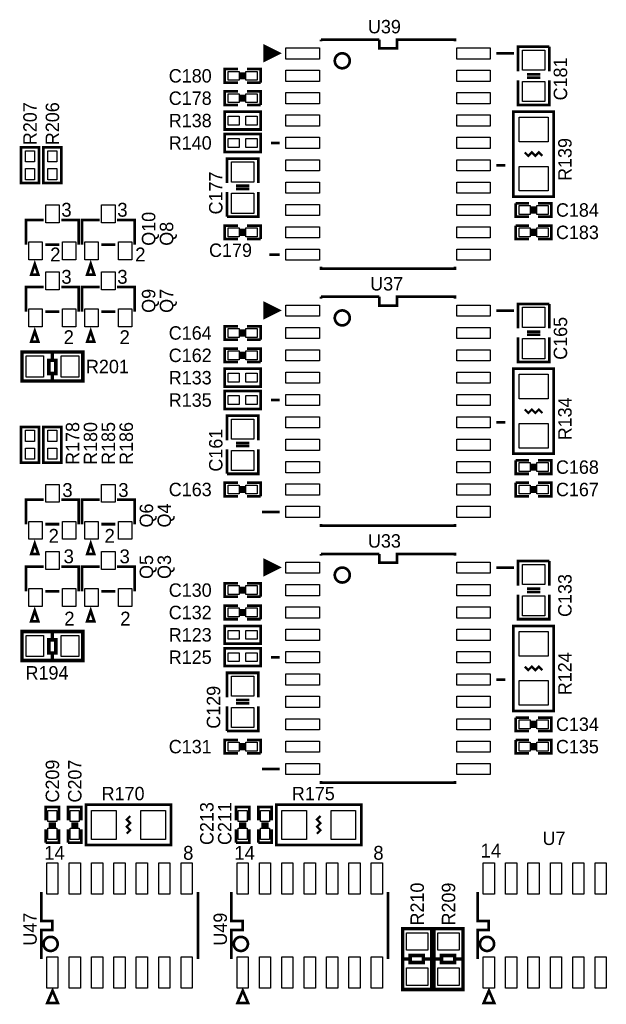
# Model space of a CAD drawing. Extents: x -19 to 391, y -43 to 244.
# Tile 8 of 34: x 107 to 140, y 9 to 65. Entities that reach past the tile are written whole.
import ezdxf

# ---------------------------------------------------------------- set-up
doc = ezdxf.new("R2010")
doc.units = 0
for name, color, linetype in [('PACKAGE_GEOMETRY_SILKSCREEN_TOP', 4, 'CONTINUOUS'), ('PIN_TOP', 5, 'CONTINUOUS'), ('REF_DES_SILKSCREEN_TOP', 6, 'CONTINUOUS')]:
    doc.layers.add(name, color=color, linetype=linetype)

msp = doc.modelspace()

# ---------------------------------------------------------------- linework, layer by layer
at = {"layer": 'PACKAGE_GEOMETRY_SILKSCREEN_TOP'}
for points, const_width in [([(123.834906, 64.285114), (123.834906, 64.185038)], 0.1524), ([(127.134874, 64.285114), (123.834906, 64.285114)], 0.1524), ([(131.435094, 64.185038), (131.435094, 64.285114), (128.135126, 64.285114), (128.135126, 63.784988), (127.134874, 63.784988), (127.134874, 64.285114)], 0.1524), ([(135.001, 62.484), (135.001, 63.881), (136.779, 63.881)], 0.1524), ([(136.779, 63.881), (136.779, 62.484)], 0.1524), ([(133.785102, 63.5), (134.7851, 63.5)], 0.1524), ([(119.126, 61.849), (118.364, 61.849), (118.364, 62.611), (119.126, 62.611)], 0.1524), ([(119.634, 62.611), (120.396, 62.611), (120.396, 61.849)], 0.1524), ([(119.3038, 62.0268), (119.3038, 62.4332)], 0.1524), ([(119.4562, 62.0268), (119.4562, 62.4332)], 0.1524), ([(136.271, 62.3062), (135.509, 62.3062)], 0.1524), ([(136.271, 62.1284), (135.509, 62.1284)], 0.1524), ([(120.396, 61.849), (119.634, 61.849)], 0.1524), ([(136.779, 61.976), (136.779, 60.579), (136.652, 60.579), (135.001, 60.579), (135.001, 61.976)], 0.1524), ([(119.126, 60.579), (118.364, 60.579), (118.364, 61.341), (119.126, 61.341)], 0.1524), ([(119.3038, 60.7568), (119.3038, 61.1632)], 0.1524), ([(119.4562, 60.7568), (119.4562, 61.1632)], 0.1524), ([(119.634, 61.341), (120.396, 61.341), (120.396, 60.579)], 0.1524), ([(120.396, 60.579), (119.634, 60.579)], 0.1524), ([(121.484898, 58.42), (120.985026, 58.42)], 0.1524), ([(118.491, 56.134), (118.491, 57.531), (118.618, 57.531), (120.269, 57.531), (120.269, 56.134)], 0.1524), ([(135.389874, 57.885076), (135.590026, 57.684924), (135.789924, 57.885076), (135.990076, 57.684924), (136.189974, 57.885076), (136.390126, 57.684924)], 0.127), ([(133.785102, 57.15), (134.284974, 57.15)], 0.1524), ([(118.999, 55.9816), (119.761, 55.9816)], 0.1524), ([(118.491, 54.229), (118.491, 55.626)], 0.1524), ([(120.269, 55.626), (120.269, 54.229), (118.491, 54.229)], 0.1524), ([(118.999, 55.8038), (119.761, 55.8038)], 0.1524), ([(135.636, 54.229), (134.874, 54.229), (134.874, 54.991)], 0.1524), ([(134.874, 54.991), (135.636, 54.991)], 0.1524), ([(135.8138, 54.8132), (135.8138, 54.4068)], 0.1524), ([(135.9662, 54.8132), (135.9662, 54.4068)], 0.1524), ([(136.144, 54.991), (136.906, 54.991), (136.906, 54.229), (136.144, 54.229)], 0.1524), ([(108.084874, 54.040024), (107.084876, 54.040024), (107.084876, 52.639976)], 0.1524), ([(110.085124, 52.639976), (110.085124, 54.040024), (109.085126, 54.040024)], 0.1524), ([(111.259874, 54.040024), (110.259876, 54.040024), (110.259876, 52.639976)], 0.1524), ([(113.260124, 52.639976), (113.260124, 54.040024), (112.260126, 54.040024)], 0.1524), ([(119.126, 52.959), (118.364, 52.959), (118.364, 53.721), (119.126, 53.721)], 0.1524), ([(119.634, 53.721), (120.396, 53.721), (120.396, 52.959)], 0.1524), ([(135.636, 52.959), (134.874, 52.959), (134.874, 53.721)], 0.1524), ([(134.874, 53.721), (135.636, 53.721)], 0.1524), ([(136.144, 53.721), (136.906, 53.721), (136.906, 52.959), (136.144, 52.959)], 0.1524), ([(119.3038, 53.1368), (119.3038, 53.5432)], 0.1524), ([(119.4562, 53.1368), (119.4562, 53.5432)], 0.1524), ([(135.8138, 53.5432), (135.8138, 53.1368)], 0.1524), ([(135.9662, 53.5432), (135.9662, 53.1368)], 0.1524), ([(108.18495, 52.639976), (108.98505, 52.639976)], 0.1524), ([(111.35995, 52.639976), (112.16005, 52.639976)], 0.1524), ([(120.396, 52.959), (119.634, 52.959)], 0.1524), ([(121.484898, 52.07), (120.904, 52.07)], 0.1524), ([(123.834906, 51.384962), (123.834906, 51.284886), (131.435094, 51.284886), (131.435094, 51.384962)], 0.1524), ([(108.084874, 50.230024), (107.084876, 50.230024), (107.084876, 48.829976)], 0.1524), ([(110.085124, 48.829976), (110.085124, 50.230024), (109.085126, 50.230024)], 0.1524), ([(111.259874, 50.230024), (110.259876, 50.230024), (110.259876, 48.829976)], 0.1524), ([(113.260124, 48.829976), (113.260124, 50.230024), (112.260126, 50.230024)], 0.1524), ([(123.834906, 49.680114), (123.834906, 49.580038)], 0.1524), ([(127.134874, 49.680114), (123.834906, 49.680114)], 0.1524), ([(131.435094, 49.580038), (131.435094, 49.680114), (128.135126, 49.680114), (128.135126, 49.179988), (127.134874, 49.179988), (127.134874, 49.680114)], 0.1524), ([(135.001, 47.879), (135.001, 49.276), (136.779, 49.276)], 0.1524), ([(136.779, 49.276), (136.779, 47.879)], 0.1524), ([(108.18495, 48.829976), (108.98505, 48.829976)], 0.1524), ([(111.35995, 48.829976), (112.16005, 48.829976)], 0.1524), ([(133.785102, 48.895), (134.7851, 48.895)], 0.1524), ([(119.126, 47.244), (118.364, 47.244), (118.364, 48.006), (119.126, 48.006)], 0.1524), ([(119.3038, 47.4218), (119.3038, 47.8282)], 0.1524), ([(119.4562, 47.4218), (119.4562, 47.8282)], 0.1524), ([(119.634, 48.006), (120.396, 48.006), (120.396, 47.244)], 0.1524), ([(136.271, 47.7012), (135.509, 47.7012)], 0.1524), ([(136.271, 47.5234), (135.509, 47.5234)], 0.1524), ([(120.396, 47.244), (119.634, 47.244)], 0.1524), ([(136.779, 47.371), (136.779, 45.974), (136.652, 45.974), (135.001, 45.974), (135.001, 47.371)], 0.1524), ([(108.585, 46.5201), (108.585, 46.12005)], 0.199898), ([(119.126, 45.974), (118.364, 45.974), (118.364, 46.736), (119.126, 46.736)], 0.1524), ([(119.3038, 46.1518), (119.3038, 46.5582)], 0.1524), ([(119.4562, 46.1518), (119.4562, 46.5582)], 0.1524), ([(119.634, 46.736), (120.396, 46.736), (120.396, 45.974)], 0.1524), ([(120.396, 45.974), (119.634, 45.974)], 0.1524), ([(108.585, 45.269912), (108.585, 44.9199)], 0.199898), ([(121.484898, 43.815), (120.985026, 43.815)], 0.1524), ([(135.389874, 43.280076), (135.590026, 43.079924), (135.789924, 43.280076), (135.990076, 43.079924), (136.189974, 43.280076), (136.390126, 43.079924)], 0.127), ([(118.491, 41.529), (118.491, 42.926), (118.618, 42.926), (120.269, 42.926), (120.269, 41.529)], 0.1524), ([(133.785102, 42.545), (134.284974, 42.545)], 0.1524), ([(118.999, 41.3766), (119.761, 41.3766)], 0.1524), ([(118.491, 39.624), (118.491, 41.021)], 0.1524), ([(120.269, 41.021), (120.269, 39.624), (118.491, 39.624)], 0.1524), ([(118.999, 41.1988), (119.761, 41.1988)], 0.1524), ([(135.636, 39.624), (134.874, 39.624), (134.874, 40.386)], 0.1524), ([(134.874, 40.386), (135.636, 40.386)], 0.1524), ([(135.8138, 40.2082), (135.8138, 39.8018)], 0.1524), ([(135.9662, 40.2082), (135.9662, 39.8018)], 0.1524), ([(136.144, 40.386), (136.906, 40.386), (136.906, 39.624), (136.144, 39.624)], 0.1524), ([(119.126, 38.354), (118.364, 38.354), (118.364, 39.116), (119.126, 39.116)], 0.1524), ([(119.634, 39.116), (120.396, 39.116), (120.396, 38.354)], 0.1524), ([(135.636, 38.354), (134.874, 38.354), (134.874, 39.116)], 0.1524), ([(134.874, 39.116), (135.636, 39.116)], 0.1524), ([(136.144, 39.116), (136.906, 39.116), (136.906, 38.354), (136.144, 38.354)], 0.1524), ([(119.3038, 38.5318), (119.3038, 38.9382)], 0.1524), ([(119.4562, 38.5318), (119.4562, 38.9382)], 0.1524), ([(135.8138, 38.9382), (135.8138, 38.5318)], 0.1524), ([(135.9662, 38.9382), (135.9662, 38.5318)], 0.1524), ([(108.084874, 38.165024), (107.084876, 38.165024), (107.084876, 36.764976)], 0.1524), ([(110.085124, 36.764976), (110.085124, 38.165024), (109.085126, 38.165024)], 0.1524), ([(111.259874, 38.165024), (110.259876, 38.165024), (110.259876, 36.764976)], 0.1524), ([(113.260124, 36.764976), (113.260124, 38.165024), (112.260126, 38.165024)], 0.1524), ([(120.396, 38.354), (119.634, 38.354)], 0.1524), ([(121.484898, 37.465), (120.4849, 37.465)], 0.1524), ([(108.18495, 36.764976), (108.98505, 36.764976)], 0.1524), ([(111.35995, 36.764976), (112.16005, 36.764976)], 0.1524), ([(123.834906, 36.779962), (123.834906, 36.679886), (131.435094, 36.679886), (131.435094, 36.779962)], 0.1524), ([(123.834906, 35.075114), (123.834906, 34.975038)], 0.1524), ([(127.134874, 35.075114), (123.834906, 35.075114)], 0.1524), ([(131.435094, 34.975038), (131.435094, 35.075114), (128.135126, 35.075114), (128.135126, 34.574988), (127.134874, 34.574988), (127.134874, 35.075114)], 0.1524), ([(135.001, 33.274), (135.001, 34.671), (136.779, 34.671)], 0.1524), ([(136.779, 34.671), (136.779, 33.274)], 0.1524), ([(108.084874, 34.355024), (107.084876, 34.355024), (107.084876, 32.954976)], 0.1524), ([(110.085124, 32.954976), (110.085124, 34.355024), (109.085126, 34.355024)], 0.1524), ([(111.259874, 34.355024), (110.259876, 34.355024), (110.259876, 32.954976)], 0.1524), ([(113.260124, 32.954976), (113.260124, 34.355024), (112.260126, 34.355024)], 0.1524), ([(133.785102, 34.29), (134.7851, 34.29)], 0.1524), ([(108.18495, 32.954976), (108.98505, 32.954976)], 0.1524), ([(111.35995, 32.954976), (112.16005, 32.954976)], 0.1524), ([(119.126, 32.639), (118.364, 32.639), (118.364, 33.401), (119.126, 33.401)], 0.1524), ([(119.3038, 32.8168), (119.3038, 33.2232)], 0.1524), ([(119.4562, 32.8168), (119.4562, 33.2232)], 0.1524), ([(119.634, 33.401), (120.396, 33.401), (120.396, 32.639)], 0.1524), ([(136.271, 33.0962), (135.509, 33.0962)], 0.1524), ([(120.396, 32.639), (119.634, 32.639)], 0.1524), ([(136.779, 32.766), (136.779, 31.369), (136.652, 31.369), (135.001, 31.369), (135.001, 32.766)], 0.1524), ([(136.271, 32.9184), (135.509, 32.9184)], 0.1524), ([(119.126, 31.369), (118.364, 31.369), (118.364, 32.131), (119.126, 32.131)], 0.1524), ([(119.3038, 31.5468), (119.3038, 31.9532)], 0.1524), ([(119.4562, 31.5468), (119.4562, 31.9532)], 0.1524), ([(119.634, 32.131), (120.396, 32.131), (120.396, 31.369)], 0.1524), ([(120.396, 31.369), (119.634, 31.369)], 0.1524), ([(108.585, 30.6451), (108.585, 30.24505)], 0.199898), ([(108.585, 29.394912), (108.585, 29.0449)], 0.199898), ([(121.484898, 29.21), (120.985026, 29.21)], 0.1524), ([(135.389874, 28.675076), (135.590026, 28.474924), (135.789924, 28.675076), (135.990076, 28.474924), (136.189974, 28.675076), (136.390126, 28.474924)], 0.127), ([(118.491, 26.924), (118.491, 28.321), (118.618, 28.321), (120.269, 28.321), (120.269, 26.924)], 0.1524), ([(133.785102, 27.94), (134.284974, 27.94)], 0.1524), ([(118.999, 26.7716), (119.761, 26.7716)], 0.1524), ([(118.491, 25.019), (118.491, 26.416)], 0.1524), ([(120.269, 26.416), (120.269, 25.019), (118.491, 25.019)], 0.1524), ([(118.999, 26.5938), (119.761, 26.5938)], 0.1524), ([(135.636, 25.019), (134.874, 25.019), (134.874, 25.781)], 0.1524), ([(134.874, 25.781), (135.636, 25.781)], 0.1524), ([(136.144, 25.781), (136.906, 25.781), (136.906, 25.019), (136.144, 25.019)], 0.1524), ([(135.8138, 25.6032), (135.8138, 25.1968)], 0.1524), ([(135.9662, 25.6032), (135.9662, 25.1968)], 0.1524), ([(119.126, 23.749), (118.364, 23.749), (118.364, 24.511), (119.126, 24.511)], 0.1524), ([(119.3038, 23.9268), (119.3038, 24.3332)], 0.1524), ([(119.4562, 23.9268), (119.4562, 24.3332)], 0.1524), ([(119.634, 24.511), (120.396, 24.511), (120.396, 23.749)], 0.1524), ([(135.636, 23.749), (134.874, 23.749), (134.874, 24.511)], 0.1524), ([(134.874, 24.511), (135.636, 24.511)], 0.1524), ([(135.8138, 24.3332), (135.8138, 23.9268)], 0.1524), ([(135.9662, 24.3332), (135.9662, 23.9268)], 0.1524), ([(136.144, 24.511), (136.906, 24.511), (136.906, 23.749), (136.144, 23.749)], 0.1524), ([(120.396, 23.749), (119.634, 23.749)], 0.1524), ([(121.484898, 22.86), (120.4849, 22.86)], 0.1524), ([(123.834906, 22.174962), (123.834906, 22.074886), (131.435094, 22.074886), (131.435094, 22.174962)], 0.1524), ([(108.204, 19.939), (108.204, 20.701), (108.966, 20.701), (108.966, 19.939)], 0.1524), ([(109.474, 19.939), (109.474, 20.701), (110.236, 20.701), (110.236, 19.939)], 0.1524), ([(118.999, 19.939), (118.999, 20.701), (119.761, 20.701), (119.761, 19.939)], 0.1524), ([(120.269, 19.939), (120.269, 20.701), (121.031, 20.701), (121.031, 19.939)], 0.1524), ([(112.802924, 19.184874), (113.003076, 19.385026), (112.802924, 19.584924), (113.003076, 19.785076), (112.802924, 19.984974), (113.003076, 20.185126)], 0.127), ([(123.597924, 19.184874), (123.798076, 19.385026), (123.597924, 19.584924), (123.798076, 19.785076), (123.597924, 19.984974), (123.798076, 20.185126)], 0.127), ([(108.3818, 19.7612), (108.7882, 19.7612)], 0.1524), ([(108.3818, 19.6088), (108.7882, 19.6088)], 0.1524), ([(109.6518, 19.7612), (110.0582, 19.7612)], 0.1524), ([(109.6518, 19.6088), (110.0582, 19.6088)], 0.1524), ([(119.1768, 19.7612), (119.5832, 19.7612)], 0.1524), ([(119.1768, 19.6088), (119.5832, 19.6088)], 0.1524), ([(120.4468, 19.7612), (120.8532, 19.7612)], 0.1524), ([(120.4468, 19.6088), (120.8532, 19.6088)], 0.1524), ([(108.966, 19.431), (108.966, 18.669), (108.204, 18.669)], 0.1524), ([(108.204, 18.669), (108.204, 19.431)], 0.1524), ([(110.236, 19.431), (110.236, 18.669), (109.474, 18.669)], 0.1524), ([(109.474, 18.669), (109.474, 19.431)], 0.1524), ([(119.761, 19.431), (119.761, 18.669), (118.999, 18.669)], 0.1524), ([(118.999, 18.669), (118.999, 19.431)], 0.1524), ([(121.031, 19.431), (121.031, 18.669), (120.269, 18.669)], 0.1524), ([(120.269, 18.669), (120.269, 19.431)], 0.1524), ([(107.95, 12.065), (107.95, 13.716), (108.585, 13.716), (108.585, 14.224), (107.95, 14.224), (107.95, 15.875)], 0.1524), ([(116.84, 15.875), (116.84, 12.065)], 0.1524), ([(118.745, 12.065), (118.745, 13.716), (119.38, 13.716), (119.38, 14.224), (118.745, 14.224), (118.745, 15.875)], 0.1524), ([(127.635, 15.875), (127.635, 12.065)], 0.1524), ([(132.715, 12.065), (132.715, 13.716), (133.35, 13.716), (133.35, 14.224), (132.715, 14.224), (132.715, 15.875)], 0.1524), ([(128.835912, 12.065), (128.4859, 12.065)], 0.199898), ([(130.0861, 12.065), (129.68605, 12.065)], 0.199898), ([(130.613912, 12.065), (130.2639, 12.065)], 0.199898), ([(131.8641, 12.065), (131.46405, 12.065)], 0.199898)]:
    msp.add_lwpolyline(points, dxfattribs=dict(at, const_width=const_width))
for points, const_width in [([(121.435114, 63.514986), (120.635014, 63.915036), (120.635014, 63.114936)], 0.1524), ([(121.139966, 63.514986), (120.739916, 63.714884), (120.739916, 63.315088)], 0.249936), ([(118.364, 60.198), (120.396, 60.198), (120.396, 59.182), (118.364, 59.182)], 0.1524), ([(137.033, 60.198), (137.033, 55.372), (134.747, 55.372), (134.747, 60.198)], 0.1524), ([(120.396, 57.912), (118.364, 57.912), (118.364, 58.928), (120.396, 58.928)], 0.1524), ([(106.807, 56.134), (106.807, 58.166), (107.823, 58.166), (107.823, 56.134)], 0.1524), ([(108.077, 56.134), (108.077, 58.166), (109.093, 58.166), (109.093, 56.134)], 0.1524), ([(107.585002, 51.539902), (107.385104, 50.939954), (107.7849, 50.939954)], 0.1524), ([(110.760002, 51.539902), (110.560104, 50.939954), (110.9599, 50.939954)], 0.1524), ([(121.435114, 48.909986), (120.635014, 49.310036), (120.635014, 48.509936)], 0.1524), ([(121.139966, 48.909986), (120.739916, 49.109884), (120.739916, 48.710088)], 0.249936), ([(107.585002, 47.729902), (107.385104, 47.129954), (107.7849, 47.129954)], 0.1524), ([(110.760002, 47.729902), (110.560104, 47.129954), (110.9599, 47.129954)], 0.1524), ([(106.860086, 44.895008), (106.860086, 46.544992), (110.309914, 46.544992), (110.309914, 44.895008)], 0.199898), ([(108.385102, 46.070012), (108.784898, 46.070012), (108.784898, 45.31995), (108.385102, 45.31995)], 0.199898), ([(118.364, 45.593), (120.396, 45.593), (120.396, 44.577), (118.364, 44.577)], 0.1524), ([(137.033, 45.593), (137.033, 40.767), (134.747, 40.767), (134.747, 45.593)], 0.1524), ([(120.396, 43.307), (118.364, 43.307), (118.364, 44.323), (120.396, 44.323)], 0.1524), ([(106.807, 40.259), (106.807, 42.291), (107.823, 42.291), (107.823, 40.259)], 0.1524), ([(108.077, 40.259), (108.077, 42.291), (109.093, 42.291), (109.093, 40.259)], 0.1524), ([(107.585002, 35.664902), (107.385104, 35.064954), (107.7849, 35.064954)], 0.1524), ([(110.760002, 35.664902), (110.560104, 35.064954), (110.9599, 35.064954)], 0.1524), ([(121.435114, 34.304986), (120.635014, 34.705036), (120.635014, 33.904936)], 0.1524), ([(121.139966, 34.304986), (120.739916, 34.504884), (120.739916, 34.105088)], 0.249936), ([(107.585002, 31.854902), (107.385104, 31.254954), (107.7849, 31.254954)], 0.1524), ([(110.760002, 31.854902), (110.560104, 31.254954), (110.9599, 31.254954)], 0.1524), ([(106.860086, 29.020008), (106.860086, 30.669992), (110.309914, 30.669992), (110.309914, 29.020008)], 0.199898), ([(118.364, 30.988), (120.396, 30.988), (120.396, 29.972), (118.364, 29.972)], 0.1524), ([(137.033, 30.988), (137.033, 26.162), (134.747, 26.162), (134.747, 30.988)], 0.1524), ([(108.385102, 30.195012), (108.784898, 30.195012), (108.784898, 29.44495), (108.385102, 29.44495)], 0.199898), ([(120.396, 28.702), (118.364, 28.702), (118.364, 29.718), (120.396, 29.718)], 0.1524), ([(110.49, 20.828), (115.316, 20.828), (115.316, 18.542), (110.49, 18.542)], 0.1524), ([(121.285, 20.828), (126.111, 20.828), (126.111, 18.542), (121.285, 18.542)], 0.1524), ([(128.461008, 13.789914), (130.110992, 13.789914), (130.110992, 10.340086), (128.461008, 10.340086)], 0.199898), ([(130.239008, 13.789914), (131.888992, 13.789914), (131.888992, 10.340086), (130.239008, 10.340086)], 0.199898), ([(129.636012, 12.264898), (129.636012, 11.865102), (128.88595, 11.865102), (128.88595, 12.264898)], 0.199898), ([(131.414012, 12.264898), (131.414012, 11.865102), (130.66395, 11.865102), (130.66395, 12.264898)], 0.199898), ([(108.594906, 10.269982), (108.294932, 9.569958), (108.89488, 9.569958)], 0.1524), ([(119.389906, 10.269982), (119.089932, 9.569958), (119.68988, 9.569958)], 0.1524), ([(133.359906, 10.269982), (133.059932, 9.569958), (133.65988, 9.569958)], 0.1524)]:
    msp.add_lwpolyline(points, close=True, dxfattribs=dict(at, const_width=const_width))
at = {"layer": 'PACKAGE_GEOMETRY_SILKSCREEN_TOP', "const_width": 0.1524}
for points in [[(125.459236, 63.084964, 1), (124.610764, 63.085036, 1)], [(125.459236, 48.479964, 1), (124.610764, 48.480036, 1)], [(125.459236, 33.874964, 1), (124.610764, 33.875036, 1)], [(108.884974, 12.925044, 1), (108.085026, 12.924956, 1)], [(119.679974, 12.925044, 1), (118.880026, 12.924956, 1)], [(133.649974, 12.925044, 1), (132.850026, 12.924956, 1)]]:
    msp.add_lwpolyline(points, format="xyb", close=True, dxfattribs=at)
at = {"layer": 'PIN_TOP'}
for points in [[(121.833386, 63.8175), (123.738386, 63.8175), (123.738386, 63.1825), (121.833386, 63.1825)], [(131.531614, 63.8175), (133.436614, 63.8175), (133.436614, 63.1825), (131.531614, 63.1825)], [(135.255, 63.6905), (136.525, 63.6905), (136.525, 62.5475), (135.255, 62.5475)], [(119.1895, 62.484), (119.1895, 61.976), (118.5545, 61.976), (118.5545, 62.484)], [(120.2055, 62.484), (120.2055, 61.976), (119.5705, 61.976), (119.5705, 62.484)], [(121.833386, 62.5475), (123.738386, 62.5475), (123.738386, 61.9125), (121.833386, 61.9125)], [(131.531614, 62.5475), (133.436614, 62.5475), (133.436614, 61.9125), (131.531614, 61.9125)], [(135.255, 61.9125), (136.525, 61.9125), (136.525, 60.7695), (135.255, 60.7695)], [(119.1895, 61.214), (119.1895, 60.706), (118.5545, 60.706), (118.5545, 61.214)], [(120.2055, 61.214), (120.2055, 60.706), (119.5705, 60.706), (119.5705, 61.214)], [(121.833386, 61.2775), (123.738386, 61.2775), (123.738386, 60.6425), (121.833386, 60.6425)], [(131.531614, 61.2775), (133.436614, 61.2775), (133.436614, 60.6425), (131.531614, 60.6425)], [(118.5545, 59.436), (118.5545, 59.944), (119.1895, 59.944), (119.1895, 59.436)], [(119.5705, 59.436), (119.5705, 59.944), (120.2055, 59.944), (120.2055, 59.436)], [(121.833386, 60.0075), (123.738386, 60.0075), (123.738386, 59.3725), (121.833386, 59.3725)], [(131.531614, 60.0075), (133.436614, 60.0075), (133.436614, 59.3725), (131.531614, 59.3725)], [(135.0645, 59.8805), (136.7155, 59.8805), (136.7155, 58.4835), (135.0645, 58.4835)], [(121.833386, 58.7375), (123.738386, 58.7375), (123.738386, 58.1025), (121.833386, 58.1025)], [(131.531614, 58.7375), (133.436614, 58.7375), (133.436614, 58.1025), (131.531614, 58.1025)], [(119.1895, 58.674), (119.1895, 58.166), (118.5545, 58.166), (118.5545, 58.674)], [(120.2055, 58.674), (120.2055, 58.166), (119.5705, 58.166), (119.5705, 58.674)], [(107.569, 57.3405), (107.061, 57.3405), (107.061, 57.9755), (107.569, 57.9755)], [(108.839, 57.3405), (108.331, 57.3405), (108.331, 57.9755), (108.839, 57.9755)], [(120.015, 56.1975), (118.745, 56.1975), (118.745, 57.3405), (120.015, 57.3405)], [(121.833386, 57.4675), (123.738386, 57.4675), (123.738386, 56.8325), (121.833386, 56.8325)], [(131.531614, 57.4675), (133.436614, 57.4675), (133.436614, 56.8325), (131.531614, 56.8325)], [(135.0645, 57.0865), (136.7155, 57.0865), (136.7155, 55.6895), (135.0645, 55.6895)], [(107.569, 56.3245), (107.061, 56.3245), (107.061, 56.9595), (107.569, 56.9595)], [(108.839, 56.3245), (108.331, 56.3245), (108.331, 56.9595), (108.839, 56.9595)], [(121.833386, 56.1975), (123.738386, 56.1975), (123.738386, 55.5625), (121.833386, 55.5625)], [(131.531614, 56.1975), (133.436614, 56.1975), (133.436614, 55.5625), (131.531614, 55.5625)], [(120.015, 54.4195), (118.745, 54.4195), (118.745, 55.5625), (120.015, 55.5625)], [(108.204, 53.882036), (108.204, 54.898036), (108.966, 54.898036), (108.966, 53.882036)], [(111.379, 53.882036), (111.379, 54.898036), (112.141, 54.898036), (112.141, 53.882036)], [(121.833386, 54.9275), (123.738386, 54.9275), (123.738386, 54.2925), (121.833386, 54.2925)], [(131.531614, 54.9275), (133.436614, 54.9275), (133.436614, 54.2925), (131.531614, 54.2925)], [(135.0645, 54.356), (135.0645, 54.864), (135.6995, 54.864), (135.6995, 54.356)], [(136.0805, 54.356), (136.0805, 54.864), (136.7155, 54.864), (136.7155, 54.356)], [(119.1895, 53.594), (119.1895, 53.086), (118.5545, 53.086), (118.5545, 53.594)], [(120.2055, 53.594), (120.2055, 53.086), (119.5705, 53.086), (119.5705, 53.594)], [(121.833386, 53.6575), (123.738386, 53.6575), (123.738386, 53.0225), (121.833386, 53.0225)], [(131.531614, 53.6575), (133.436614, 53.6575), (133.436614, 53.0225), (131.531614, 53.0225)], [(135.0645, 53.086), (135.0645, 53.594), (135.6995, 53.594), (135.6995, 53.086)], [(136.0805, 53.086), (136.0805, 53.594), (136.7155, 53.594), (136.7155, 53.086)], [(107.24896, 51.781964), (107.24896, 52.797964), (108.01096, 52.797964), (108.01096, 51.781964)], [(109.15904, 51.781964), (109.15904, 52.797964), (109.92104, 52.797964), (109.92104, 51.781964)], [(110.42396, 51.781964), (110.42396, 52.797964), (111.18596, 52.797964), (111.18596, 51.781964)], [(112.33404, 51.781964), (112.33404, 52.797964), (113.09604, 52.797964), (113.09604, 51.781964)], [(121.833386, 52.3875), (123.738386, 52.3875), (123.738386, 51.7525), (121.833386, 51.7525)], [(131.531614, 52.3875), (133.436614, 52.3875), (133.436614, 51.7525), (131.531614, 51.7525)], [(108.204, 50.072036), (108.204, 51.088036), (108.966, 51.088036), (108.966, 50.072036)], [(111.379, 50.072036), (111.379, 51.088036), (112.141, 51.088036), (112.141, 50.072036)], [(107.24896, 47.971964), (107.24896, 48.987964), (108.01096, 48.987964), (108.01096, 47.971964)], [(109.15904, 47.971964), (109.15904, 48.987964), (109.92104, 48.987964), (109.92104, 47.971964)], [(110.42396, 47.971964), (110.42396, 48.987964), (111.18596, 48.987964), (111.18596, 47.971964)], [(112.33404, 47.971964), (112.33404, 48.987964), (113.09604, 48.987964), (113.09604, 47.971964)], [(121.833386, 49.2125), (123.738386, 49.2125), (123.738386, 48.5775), (121.833386, 48.5775)], [(131.531614, 49.2125), (133.436614, 49.2125), (133.436614, 48.5775), (131.531614, 48.5775)], [(135.255, 49.0855), (136.525, 49.0855), (136.525, 47.9425), (135.255, 47.9425)], [(119.1895, 47.879), (119.1895, 47.371), (118.5545, 47.371), (118.5545, 47.879)], [(120.2055, 47.879), (120.2055, 47.371), (119.5705, 47.371), (119.5705, 47.879)], [(121.833386, 47.9425), (123.738386, 47.9425), (123.738386, 47.3075), (121.833386, 47.3075)], [(131.531614, 47.9425), (133.436614, 47.9425), (133.436614, 47.3075), (131.531614, 47.3075)], [(135.255, 47.3075), (136.525, 47.3075), (136.525, 46.1645), (135.255, 46.1645)], [(119.1895, 46.609), (119.1895, 46.101), (118.5545, 46.101), (118.5545, 46.609)], [(120.2055, 46.609), (120.2055, 46.101), (119.5705, 46.101), (119.5705, 46.609)], [(121.833386, 46.6725), (123.738386, 46.6725), (123.738386, 46.0375), (121.833386, 46.0375)], [(131.531614, 46.6725), (133.436614, 46.6725), (133.436614, 46.0375), (131.531614, 46.0375)], [(107.089702, 45.1231), (107.089702, 46.3169), (108.080302, 46.3169), (108.080302, 45.1231)], [(109.089698, 45.1231), (109.089698, 46.3169), (110.080298, 46.3169), (110.080298, 45.1231)], [(118.5545, 44.831), (118.5545, 45.339), (119.1895, 45.339), (119.1895, 44.831)], [(119.5705, 44.831), (119.5705, 45.339), (120.2055, 45.339), (120.2055, 44.831)], [(121.833386, 45.4025), (123.738386, 45.4025), (123.738386, 44.7675), (121.833386, 44.7675)], [(131.531614, 45.4025), (133.436614, 45.4025), (133.436614, 44.7675), (131.531614, 44.7675)], [(135.0645, 45.2755), (136.7155, 45.2755), (136.7155, 43.8785), (135.0645, 43.8785)], [(119.1895, 44.069), (119.1895, 43.561), (118.5545, 43.561), (118.5545, 44.069)], [(120.2055, 44.069), (120.2055, 43.561), (119.5705, 43.561), (119.5705, 44.069)], [(121.833386, 44.1325), (123.738386, 44.1325), (123.738386, 43.4975), (121.833386, 43.4975)], [(131.531614, 44.1325), (133.436614, 44.1325), (133.436614, 43.4975), (131.531614, 43.4975)], [(120.015, 41.5925), (118.745, 41.5925), (118.745, 42.7355), (120.015, 42.7355)], [(121.833386, 42.8625), (123.738386, 42.8625), (123.738386, 42.2275), (121.833386, 42.2275)], [(131.531614, 42.8625), (133.436614, 42.8625), (133.436614, 42.2275), (131.531614, 42.2275)], [(107.569, 41.4655), (107.061, 41.4655), (107.061, 42.1005), (107.569, 42.1005)], [(108.839, 41.4655), (108.331, 41.4655), (108.331, 42.1005), (108.839, 42.1005)], [(135.0645, 42.4815), (136.7155, 42.4815), (136.7155, 41.0845), (135.0645, 41.0845)], [(121.833386, 41.5925), (123.738386, 41.5925), (123.738386, 40.9575), (121.833386, 40.9575)], [(131.531614, 41.5925), (133.436614, 41.5925), (133.436614, 40.9575), (131.531614, 40.9575)], [(107.569, 40.4495), (107.061, 40.4495), (107.061, 41.0845), (107.569, 41.0845)], [(108.839, 40.4495), (108.331, 40.4495), (108.331, 41.0845), (108.839, 41.0845)], [(120.015, 39.8145), (118.745, 39.8145), (118.745, 40.9575), (120.015, 40.9575)], [(121.833386, 40.3225), (123.738386, 40.3225), (123.738386, 39.6875), (121.833386, 39.6875)], [(131.531614, 40.3225), (133.436614, 40.3225), (133.436614, 39.6875), (131.531614, 39.6875)], [(135.0645, 39.751), (135.0645, 40.259), (135.6995, 40.259), (135.6995, 39.751)], [(136.0805, 39.751), (136.0805, 40.259), (136.7155, 40.259), (136.7155, 39.751)], [(108.204, 38.007036), (108.204, 39.023036), (108.966, 39.023036), (108.966, 38.007036)], [(111.379, 38.007036), (111.379, 39.023036), (112.141, 39.023036), (112.141, 38.007036)], [(119.1895, 38.989), (119.1895, 38.481), (118.5545, 38.481), (118.5545, 38.989)], [(120.2055, 38.989), (120.2055, 38.481), (119.5705, 38.481), (119.5705, 38.989)], [(121.833386, 39.0525), (123.738386, 39.0525), (123.738386, 38.4175), (121.833386, 38.4175)], [(131.531614, 39.0525), (133.436614, 39.0525), (133.436614, 38.4175), (131.531614, 38.4175)], [(135.0645, 38.481), (135.0645, 38.989), (135.6995, 38.989), (135.6995, 38.481)], [(136.0805, 38.481), (136.0805, 38.989), (136.7155, 38.989), (136.7155, 38.481)], [(121.833386, 37.7825), (123.738386, 37.7825), (123.738386, 37.1475), (121.833386, 37.1475)], [(131.531614, 37.7825), (133.436614, 37.7825), (133.436614, 37.1475), (131.531614, 37.1475)], [(107.24896, 35.906964), (107.24896, 36.922964), (108.01096, 36.922964), (108.01096, 35.906964)], [(109.15904, 35.906964), (109.15904, 36.922964), (109.92104, 36.922964), (109.92104, 35.906964)], [(110.42396, 35.906964), (110.42396, 36.922964), (111.18596, 36.922964), (111.18596, 35.906964)], [(112.33404, 35.906964), (112.33404, 36.922964), (113.09604, 36.922964), (113.09604, 35.906964)], [(108.204, 34.197036), (108.204, 35.213036), (108.966, 35.213036), (108.966, 34.197036)], [(111.379, 34.197036), (111.379, 35.213036), (112.141, 35.213036), (112.141, 34.197036)], [(121.833386, 34.6075), (123.738386, 34.6075), (123.738386, 33.9725), (121.833386, 33.9725)], [(131.531614, 34.6075), (133.436614, 34.6075), (133.436614, 33.9725), (131.531614, 33.9725)], [(135.255, 34.4805), (136.525, 34.4805), (136.525, 33.3375), (135.255, 33.3375)], [(107.24896, 32.096964), (107.24896, 33.112964), (108.01096, 33.112964), (108.01096, 32.096964)], [(109.15904, 32.096964), (109.15904, 33.112964), (109.92104, 33.112964), (109.92104, 32.096964)], [(110.42396, 32.096964), (110.42396, 33.112964), (111.18596, 33.112964), (111.18596, 32.096964)], [(112.33404, 32.096964), (112.33404, 33.112964), (113.09604, 33.112964), (113.09604, 32.096964)], [(119.1895, 33.274), (119.1895, 32.766), (118.5545, 32.766), (118.5545, 33.274)], [(120.2055, 33.274), (120.2055, 32.766), (119.5705, 32.766), (119.5705, 33.274)], [(121.833386, 33.3375), (123.738386, 33.3375), (123.738386, 32.7025), (121.833386, 32.7025)], [(131.531614, 33.3375), (133.436614, 33.3375), (133.436614, 32.7025), (131.531614, 32.7025)], [(135.255, 32.7025), (136.525, 32.7025), (136.525, 31.5595), (135.255, 31.5595)], [(119.1895, 32.004), (119.1895, 31.496), (118.5545, 31.496), (118.5545, 32.004)], [(120.2055, 32.004), (120.2055, 31.496), (119.5705, 31.496), (119.5705, 32.004)], [(121.833386, 32.0675), (123.738386, 32.0675), (123.738386, 31.4325), (121.833386, 31.4325)], [(131.531614, 32.0675), (133.436614, 32.0675), (133.436614, 31.4325), (131.531614, 31.4325)], [(121.833386, 30.7975), (123.738386, 30.7975), (123.738386, 30.1625), (121.833386, 30.1625)], [(131.531614, 30.7975), (133.436614, 30.7975), (133.436614, 30.1625), (131.531614, 30.1625)], [(107.089702, 29.2481), (107.089702, 30.4419), (108.080302, 30.4419), (108.080302, 29.2481)], [(109.089698, 29.2481), (109.089698, 30.4419), (110.080298, 30.4419), (110.080298, 29.2481)], [(118.5545, 30.226), (118.5545, 30.734), (119.1895, 30.734), (119.1895, 30.226)], [(119.5705, 30.226), (119.5705, 30.734), (120.2055, 30.734), (120.2055, 30.226)], [(135.0645, 30.6705), (136.7155, 30.6705), (136.7155, 29.2735), (135.0645, 29.2735)], [(119.1895, 29.464), (119.1895, 28.956), (118.5545, 28.956), (118.5545, 29.464)], [(120.2055, 29.464), (120.2055, 28.956), (119.5705, 28.956), (119.5705, 29.464)], [(121.833386, 29.5275), (123.738386, 29.5275), (123.738386, 28.8925), (121.833386, 28.8925)], [(131.531614, 29.5275), (133.436614, 29.5275), (133.436614, 28.8925), (131.531614, 28.8925)], [(120.015, 26.9875), (118.745, 26.9875), (118.745, 28.1305), (120.015, 28.1305)], [(121.833386, 28.2575), (123.738386, 28.2575), (123.738386, 27.6225), (121.833386, 27.6225)], [(131.531614, 28.2575), (133.436614, 28.2575), (133.436614, 27.6225), (131.531614, 27.6225)], [(135.0645, 27.8765), (136.7155, 27.8765), (136.7155, 26.4795), (135.0645, 26.4795)], [(121.833386, 26.9875), (123.738386, 26.9875), (123.738386, 26.3525), (121.833386, 26.3525)], [(131.531614, 26.9875), (133.436614, 26.9875), (133.436614, 26.3525), (131.531614, 26.3525)], [(120.015, 25.2095), (118.745, 25.2095), (118.745, 26.3525), (120.015, 26.3525)], [(121.833386, 25.7175), (123.738386, 25.7175), (123.738386, 25.0825), (121.833386, 25.0825)], [(131.531614, 25.7175), (133.436614, 25.7175), (133.436614, 25.0825), (131.531614, 25.0825)], [(135.0645, 25.146), (135.0645, 25.654), (135.6995, 25.654), (135.6995, 25.146)], [(136.0805, 25.146), (136.0805, 25.654), (136.7155, 25.654), (136.7155, 25.146)], [(119.1895, 24.384), (119.1895, 23.876), (118.5545, 23.876), (118.5545, 24.384)], [(120.2055, 24.384), (120.2055, 23.876), (119.5705, 23.876), (119.5705, 24.384)], [(121.833386, 24.4475), (123.738386, 24.4475), (123.738386, 23.8125), (121.833386, 23.8125)], [(131.531614, 24.4475), (133.436614, 24.4475), (133.436614, 23.8125), (131.531614, 23.8125)], [(135.0645, 23.876), (135.0645, 24.384), (135.6995, 24.384), (135.6995, 23.876)], [(136.0805, 23.876), (136.0805, 24.384), (136.7155, 24.384), (136.7155, 23.876)], [(121.833386, 23.1775), (123.738386, 23.1775), (123.738386, 22.5425), (121.833386, 22.5425)], [(131.531614, 23.1775), (133.436614, 23.1775), (133.436614, 22.5425), (131.531614, 22.5425)], [(108.839, 19.8755), (108.331, 19.8755), (108.331, 20.5105), (108.839, 20.5105)], [(110.109, 19.8755), (109.601, 19.8755), (109.601, 20.5105), (110.109, 20.5105)], [(110.8075, 18.8595), (110.8075, 20.5105), (112.2045, 20.5105), (112.2045, 18.8595)], [(113.6015, 18.8595), (113.6015, 20.5105), (114.9985, 20.5105), (114.9985, 18.8595)], [(119.634, 19.8755), (119.126, 19.8755), (119.126, 20.5105), (119.634, 20.5105)], [(120.904, 19.8755), (120.396, 19.8755), (120.396, 20.5105), (120.904, 20.5105)], [(121.6025, 18.8595), (121.6025, 20.5105), (122.9995, 20.5105), (122.9995, 18.8595)], [(124.3965, 18.8595), (124.3965, 20.5105), (125.7935, 20.5105), (125.7935, 18.8595)], [(108.839, 18.8595), (108.331, 18.8595), (108.331, 19.4945), (108.839, 19.4945)], [(110.109, 18.8595), (109.601, 18.8595), (109.601, 19.4945), (110.109, 19.4945)], [(119.634, 18.8595), (119.126, 18.8595), (119.126, 19.4945), (119.634, 19.4945)], [(120.904, 18.8595), (120.396, 18.8595), (120.396, 19.4945), (120.904, 19.4945)], [(108.2675, 15.748), (108.2675, 17.526), (108.9025, 17.526), (108.9025, 15.748)], [(109.5375, 15.748), (109.5375, 17.526), (110.1725, 17.526), (110.1725, 15.748)], [(110.8075, 15.748), (110.8075, 17.526), (111.4425, 17.526), (111.4425, 15.748)], [(112.0775, 15.748), (112.0775, 17.526), (112.7125, 17.526), (112.7125, 15.748)], [(113.3475, 15.748), (113.3475, 17.526), (113.9825, 17.526), (113.9825, 15.748)], [(114.6175, 15.748), (114.6175, 17.526), (115.2525, 17.526), (115.2525, 15.748)], [(115.8875, 15.748), (115.8875, 17.526), (116.5225, 17.526), (116.5225, 15.748)], [(119.0625, 15.748), (119.0625, 17.526), (119.6975, 17.526), (119.6975, 15.748)], [(120.3325, 15.748), (120.3325, 17.526), (120.9675, 17.526), (120.9675, 15.748)], [(121.6025, 15.748), (121.6025, 17.526), (122.2375, 17.526), (122.2375, 15.748)], [(122.8725, 15.748), (122.8725, 17.526), (123.5075, 17.526), (123.5075, 15.748)], [(124.1425, 15.748), (124.1425, 17.526), (124.7775, 17.526), (124.7775, 15.748)], [(125.4125, 15.748), (125.4125, 17.526), (126.0475, 17.526), (126.0475, 15.748)], [(126.6825, 15.748), (126.6825, 17.526), (127.3175, 17.526), (127.3175, 15.748)], [(133.0325, 15.748), (133.0325, 17.526), (133.6675, 17.526), (133.6675, 15.748)], [(134.3025, 15.748), (134.3025, 17.526), (134.9375, 17.526), (134.9375, 15.748)], [(135.5725, 15.748), (135.5725, 17.526), (136.2075, 17.526), (136.2075, 15.748)], [(136.8425, 15.748), (136.8425, 17.526), (137.4775, 17.526), (137.4775, 15.748)], [(138.1125, 15.748), (138.1125, 17.526), (138.7475, 17.526), (138.7475, 15.748)], [(139.3825, 15.748), (139.3825, 17.526), (140.0175, 17.526), (140.0175, 15.748)], [(128.6891, 13.560298), (129.8829, 13.560298), (129.8829, 12.569698), (128.6891, 12.569698)], [(130.4671, 13.560298), (131.6609, 13.560298), (131.6609, 12.569698), (130.4671, 12.569698)], [(108.2675, 10.414), (108.2675, 12.192), (108.9025, 12.192), (108.9025, 10.414)], [(109.5375, 10.414), (109.5375, 12.192), (110.1725, 12.192), (110.1725, 10.414)], [(110.8075, 10.414), (110.8075, 12.192), (111.4425, 12.192), (111.4425, 10.414)], [(112.0775, 10.414), (112.0775, 12.192), (112.7125, 12.192), (112.7125, 10.414)], [(113.3475, 10.414), (113.3475, 12.192), (113.9825, 12.192), (113.9825, 10.414)], [(114.6175, 10.414), (114.6175, 12.192), (115.2525, 12.192), (115.2525, 10.414)], [(115.8875, 10.414), (115.8875, 12.192), (116.5225, 12.192), (116.5225, 10.414)], [(119.0625, 10.414), (119.0625, 12.192), (119.6975, 12.192), (119.6975, 10.414)], [(120.3325, 10.414), (120.3325, 12.192), (120.9675, 12.192), (120.9675, 10.414)], [(121.6025, 10.414), (121.6025, 12.192), (122.2375, 12.192), (122.2375, 10.414)], [(122.8725, 10.414), (122.8725, 12.192), (123.5075, 12.192), (123.5075, 10.414)], [(124.1425, 10.414), (124.1425, 12.192), (124.7775, 12.192), (124.7775, 10.414)], [(125.4125, 10.414), (125.4125, 12.192), (126.0475, 12.192), (126.0475, 10.414)], [(126.6825, 10.414), (126.6825, 12.192), (127.3175, 12.192), (127.3175, 10.414)], [(133.0325, 10.414), (133.0325, 12.192), (133.6675, 12.192), (133.6675, 10.414)], [(134.3025, 10.414), (134.3025, 12.192), (134.9375, 12.192), (134.9375, 10.414)], [(135.5725, 10.414), (135.5725, 12.192), (136.2075, 12.192), (136.2075, 10.414)], [(136.8425, 10.414), (136.8425, 12.192), (137.4775, 12.192), (137.4775, 10.414)], [(138.1125, 10.414), (138.1125, 12.192), (138.7475, 12.192), (138.7475, 10.414)], [(139.3825, 10.414), (139.3825, 12.192), (140.0175, 12.192), (140.0175, 10.414)], [(128.6891, 11.560302), (129.8829, 11.560302), (129.8829, 10.569702), (128.6891, 10.569702)], [(130.4671, 11.560302), (131.6609, 11.560302), (131.6609, 10.569702), (130.4671, 10.569702)]]:
    msp.add_lwpolyline(points, close=True, dxfattribs=at)

# ---------------------------------------------------------------- texts
at = {"layer": 'PACKAGE_GEOMETRY_SILKSCREEN_TOP'}
for s, p in [('3', (109.093, 54.229)), ('3', (112.268, 54.229)), ('2', (108.458, 51.689)), ('2', (113.284, 51.689)), ('3', (109.093, 50.419)), ('3', (112.268, 50.419)), ('2', (109.22, 46.99)), ('2', (112.395, 46.99)), ('3', (109.147102, 38.309296)), ('3', (112.322102, 38.309296)), ('2', (108.3691, 35.706304)), ('2', (111.5441, 35.706304)), ('3', (109.22, 34.544)), ('3', (112.395, 34.544)), ('2', (109.2581, 31.007304)), ('2', (112.4331, 31.007304)), ('14', (108.1151, 17.703292)), ('8', (116.0018, 17.703292)), ('14', (118.9101, 17.703292)), ('8', (126.7968, 17.703292)), ('14', (132.8801, 17.830292))]:
    msp.add_text(s, height=0.7874, dxfattribs=at).set_placement(p)
at = {"layer": 'REF_DES_SILKSCREEN_TOP'}
for s, p in [('U39', (126.492, 64.643)), ('C180', (115.189, 61.849)), ('C178', (115.189, 60.579)), ('R138', (115.189, 59.309)), ('R140', (115.189, 58.039)), ('C184', (137.16, 54.229)), ('C183', (137.16, 52.959)), ('C179', (117.475, 51.943)), ('U37', (126.619, 50.038)), ('C164', (115.189, 47.244)), ('C162', (115.189, 45.974)), ('R201', (110.49, 45.339)), ('R133', (115.189, 44.704)), ('R135', (115.189, 43.434)), ('C168', (137.16, 39.624)), ('C163', (115.189, 38.354)), ('C167', (137.16, 38.354)), ('U33', (126.492, 35.433)), ('C130', (115.189, 32.639)), ('C132', (115.189, 31.369)), ('R123', (115.189, 30.099)), ('R125', (115.189, 28.829)), ('R194', (107.061, 27.94)), ('C134', (137.16, 25.019)), ('C131', (115.189, 23.749)), ('C135', (137.16, 23.749)), ('R170', (111.379, 21.082)), ('R175', (122.174, 21.082)), ('U7', (136.398, 18.542))]:
    msp.add_text(s, height=0.762, dxfattribs=at).set_placement(p)
for s, p in [('C181', (137.795, 60.833)), ('R207', (107.696, 58.293)), ('R206', (108.966, 58.293)), ('R139', (138.049, 56.261)), ('C177', (118.237, 54.356)), ('Q10', (114.427, 52.578)), ('Q8', (115.443, 52.578)), ('Q9', (114.427, 48.768)), ('Q7', (115.443, 48.768)), ('C165', (137.795, 46.101)), ('R134', (138.049, 41.529)), ('R178', (110.109, 40.132)), ('R180', (111.125, 40.132)), ('R185', (112.141, 40.132)), ('R186', (113.157, 40.132)), ('C161', (118.237, 39.751)), ('Q6', (114.3, 36.576)), ('Q4', (115.316, 36.576)), ('Q5', (114.3, 33.655)), ('Q3', (115.316, 33.655)), ('C133', (138.049, 31.496)), ('R124', (138.049, 27.051)), ('C129', (118.11, 25.146)), ('C209', (108.966, 20.955)), ('C207', (110.236, 20.955)), ('C213', (117.729, 18.542)), ('C211', (118.745, 18.542)), ('R210', (129.667, 13.97)), ('R209', (131.445, 13.97)), ('U47', (107.696, 12.827)), ('U49', (118.491, 12.827))]:
    msp.add_text(s, height=0.762, rotation=90, dxfattribs=at).set_placement(p)

doc.saveas('drawing.dxf')
